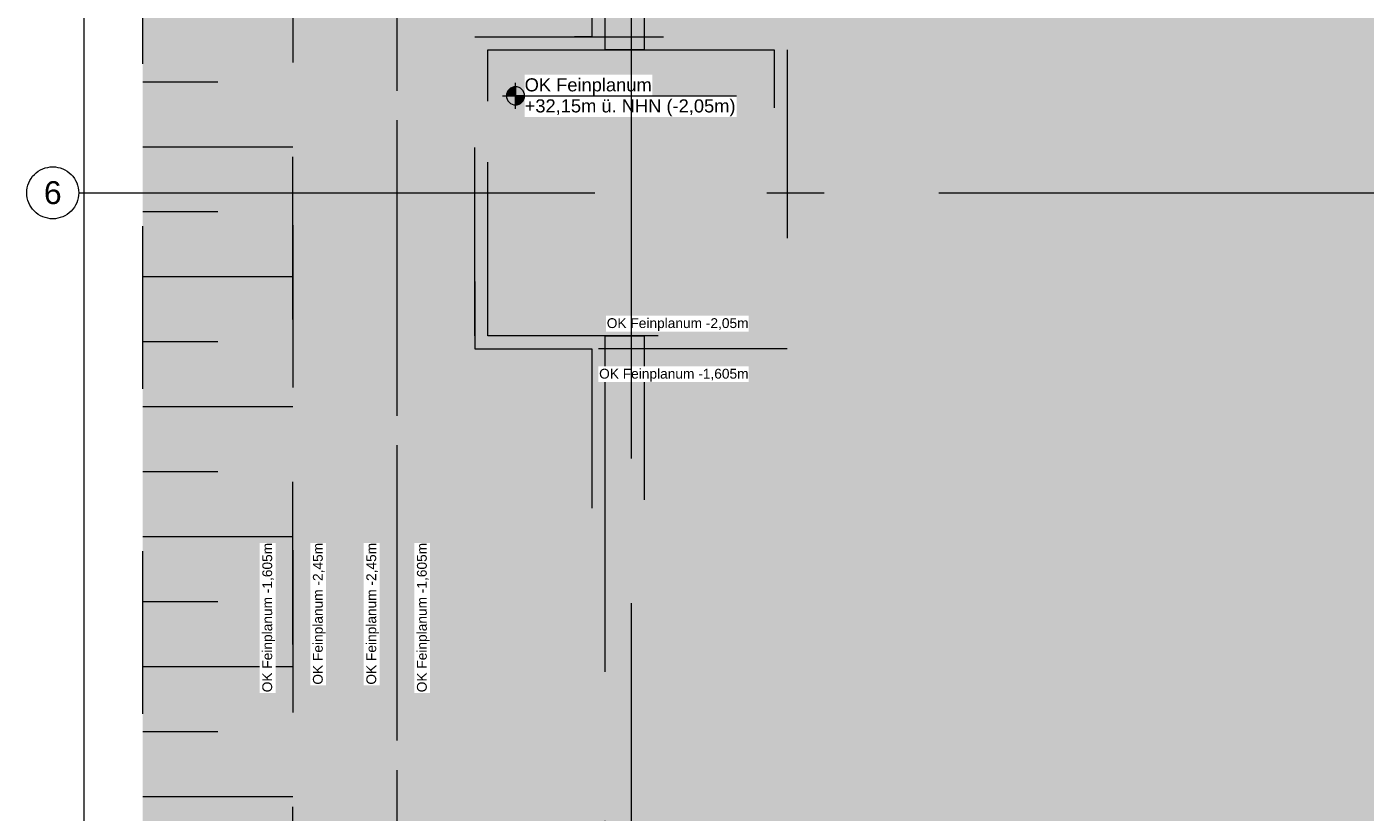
# Model space of a CAD drawing. Header units: metres. Extents: x -3716 to 31, y -1854 to 706.
# Tile 14 of 237: x -2559 to -2430, y -17 to 58. Entities that reach past the tile are written whole.
import ezdxf

# ---------------------------------------------------------------- set-up
doc = ezdxf.new("R2010")
doc.units = ezdxf.units.M
doc.header["$LTSCALE"] = 1.25
doc.header["$PDMODE"] = 1
doc.header["$PDSIZE"] = -2
for name, pattern in [('Linienart-34', [4.233, 2.116, -2.117]), ('Linienart-53', [5.291531, 3.175, -1.058062, 0.352704, -0.705764]), ('VW-01 Strichlinie kurz', [1.999894, 0.999947, -0.999947])]:
    doc.linetypes.add(name, pattern=pattern)
doc.layers.get('0').update_dxf_attribs({"lineweight": 25})
for name, color, linetype, lineweight in [('30 -32 Gründung-Baugrube', 7, 'VW-01 Strichlinie kurz', 9), ('70 -71 Achsen- 1 Gebäudeachsen', 7, 'Linienart-53', 18), ('70 -72 Beschriftung- 5 Höhenkoten', 7, 'Continuous', 15), ('70 -73 Bauteildarst.- 2 verdeckt 0.15', 7, 'Linienart-34', 15), ('Keine', 7, 'Continuous', 9)]:
    doc.layers.add(name, color=color, linetype=linetype, lineweight=lineweight)
doc.layers.add('70 -72 Beschriftung- 1 Beschriftung allgemein', color=7, linetype='Continuous', lineweight=9, true_color=0xff6633)
doc.layers.add('70 -76 Bemaßung- 2 Allgemein', color=7, linetype='Continuous', lineweight=5, true_color=0x6666cc)
doc.styles.add('Arial', font='arial.ttf')
doc.dimstyles.new('k+k_klein', dxfattribs={"dimtxt": 1.258608, "dimasz": 1.3255, "dimexe": 1.25, "dimexo": 3.75, "dimgap": 0.125, "dimtad": 1, "dimdec": 3, "dimtxsty": 'Arial', "dimblk": 'VW_SLASH', "dimblk1": 'VW_SLASH', "dimblk2": 'VW_SLASH', "dimcen": 0, "dimdle": 0.625, "dimadec": 3, "dimazin": 0, "dimtfac": 0.75, "dimtdec": 3, "dimtix": 1, "dimtmove": 0, "dimatfit": 0, "dimldrblk": 'VW_FILLEDARROW', "dimfxlon": 1, "dimfrac": 2, "dimtolj": 1, "dimarcsym": 0})

# ---------------------------------------------------------------- blocks, each defined once
blk = doc.blocks.new('Gruppe-8')
at = {"layer": '70 -73 Bauteildarst.- 2 verdeckt 0.15', "flags": 128}
blk.add_lwpolyline([(-49.071, -40.297), (-49.071, -34.497), (-26.021, -34.497), (-26.021, -34.397), (-49.171, -34.397), (-49.171, -40.197), (-50.671, -40.197), (-50.671, -39.647), (-57.071, -39.647), (-57.071, -40.547), (-59.271, -40.547), (-59.271, -39.647), (-65.321, -39.647), (-65.321, -40.547), (-67.521, -40.547), (-67.521, -39.647), (-73.896, -39.647), (-73.896, -40.222), (-75.446, -40.222), (-75.446, -38.672), (-74.871, -38.672), (-74.871, -35.197), (-75.671, -35.197), (-75.671, -34.397), (-98.821, -34.397), (-98.821, -40.047), (-100.021, -40.047), (-100.021, -39.647), (-105.271, -39.647), (-105.271, -41.197), (-108.771, -41.197), (-108.771, -39.647), (-112.871, -39.647), (-112.871, -41.197), (-116.371, -41.197), (-116.371, -39.647), (-120.471, -39.647), (-120.471, -41.197), (-123.971, -41.197), (-123.971, -39.647), (-128.071, -39.647), (-128.071, -41.197), (-131.571, -41.197), (-131.571, -39.647), (-135.671, -39.647), (-135.671, -41.197), (-139.171, -41.197), (-139.171, -39.647), (-143.271, -39.647), (-143.271, -41.197), (-146.771, -41.197), (-146.771, -39.647), (-150.871, -39.647), (-150.871, -41.197), (-154.371, -41.197), (-154.371, -39.647), (-159.621, -39.647), (-159.621, -40.047), (-160.821, -40.047), (-160.821, -39.647), (-167.046, -39.647), (-167.046, -40.222), (-168.596, -40.222), (-168.596, -39.647), (-174.646, -39.647), (-174.646, -40.222), (-176.196, -40.222), (-176.196, -38.672), (-175.621, -38.672), (-175.621, -32.297), (-176.521, -32.297), (-176.521, -30.097), (-175.621, -30.097), (-175.621, -24.198), (-175.721, -24.198), (-175.721, -29.997), (-176.621, -29.997), (-176.621, -32.397), (-175.721, -32.397), (-175.721, -38.572), (-176.296, -38.572), (-176.296, -40.322), (-174.546, -40.322), (-174.546, -39.747), (-168.696, -39.747), (-168.696, -40.322), (-166.946, -40.322), (-166.946, -39.747), (-160.921, -39.747), (-160.921, -40.147), (-159.521, -40.147), (-159.521, -39.747), (-154.471, -39.747), (-154.471, -41.297), (-150.771, -41.297), (-150.771, -39.747), (-146.871, -39.747), (-146.871, -41.297), (-143.171, -41.297), (-143.171, -39.747), (-139.271, -39.747), (-139.271, -41.297), (-135.571, -41.297), (-135.571, -39.747), (-131.671, -39.747), (-131.671, -41.297), (-127.971, -41.297), (-127.971, -39.747), (-124.071, -39.747), (-124.071, -41.297), (-120.371, -41.297), (-120.371, -39.747), (-116.471, -39.747), (-116.471, -41.297), (-112.771, -41.297), (-112.771, -39.747), (-108.871, -39.747), (-108.871, -41.297), (-105.171, -41.297), (-105.171, -39.747), (-100.121, -39.747), (-100.121, -40.147), (-98.721, -40.147), (-98.721, -34.497), (-75.771, -34.497), (-75.771, -35.297), (-74.971, -35.297), (-74.971, -38.572), (-75.546, -38.572), (-75.546, -40.322), (-73.796, -40.322), (-73.796, -39.747), (-67.621, -39.747), (-67.621, -40.647), (-65.221, -40.647), (-65.221, -39.747), (-59.371, -39.747), (-59.371, -40.647), (-56.971, -40.647), (-56.971, -39.747), (-50.771, -39.747), (-50.771, -40.297)], close=True, dxfattribs=at)
blk = doc.blocks.new('Gruppe-9')
at = {"layer": '70 -73 Bauteildarst.- 2 verdeckt 0.15', "flags": 128}
blk.add_lwpolyline([(-176.521, -30.097), (-174.321, -30.097), (-174.321, -32.297), (-176.521, -32.297)], close=True, dxfattribs=at)
blk = doc.blocks.new('Gruppe-10')
at = {"layer": '70 -73 Bauteildarst.- 2 verdeckt 0.15', "flags": 128}
for points in [[(-175.621, -30.097), (-175.621, -24.198), (-175.321, -24.198), (-175.321, -30.097)], [(-175.621, -38.672), (-175.621, -32.297), (-175.321, -32.297), (-175.321, -38.672)]]:
    blk.add_lwpolyline(points, close=True, dxfattribs=at)
blk = doc.blocks.new('Gruppe-11')
at = {"layer": '30 -32 Gründung-Baugrube', "color": 7}
blk.add_blockref('Gruppe-8', (0, 0), dxfattribs=at)
at = {"layer": '70 -73 Bauteildarst.- 2 verdeckt 0.15', "color": 7}
for name in ['Gruppe-9', 'Gruppe-10']:
    blk.add_blockref(name, (0, 0), dxfattribs=at)
blk = doc.blocks.new('Gruppe-29')
at = {"layer": '30 -32 Gründung-Baugrube', "color": 7, "transparency": 33554687}
for p, q in [((-179.176, -30.342), (-178.598, -30.342)), ((-179.176, -30.842), (-178.021, -30.842)), ((-179.176, -31.342), (-178.598, -31.342)), ((-179.176, -31.842), (-178.021, -31.842)), ((-179.176, -32.342), (-178.598, -32.342)), ((-179.176, -32.842), (-178.021, -32.842)), ((-179.176, -33.342), (-178.598, -33.342)), ((-179.176, -33.842), (-178.021, -33.842)), ((-179.176, -34.342), (-178.598, -34.342)), ((-179.176, -34.842), (-178.021, -34.842)), ((-179.176, -35.342), (-178.598, -35.342)), ((-179.176, -35.842), (-178.021, -35.842))]:
    blk.add_line(p, q, dxfattribs=at)
blk = doc.blocks.new('Gruppe-153')
at = {"layer": '30 -32 Gründung-Baugrube', "color": 7, "transparency": 33554687}
blk.add_blockref('Gruppe-29', (0, 0), dxfattribs=at)
blk = doc.blocks.new('Gruppe-244')
at = {"layer": '70 -72 Beschriftung- 5 Höhenkoten', "linetype": 'Continuous', "lineweight": 0}
h = blk.add_hatch(color=7, dxfattribs=at)
edge = h.paths.add_edge_path()
edge.add_arc((-176.309, -30.451), 0.07, 90, 180)
edge.add_line((-176.379, -30.451), (-176.309, -30.451))
edge.add_line((-176.309, -30.451), (-176.309, -30.381))
at = {"layer": '70 -72 Beschriftung- 5 Höhenkoten'}
blk.add_line((-176.309, -30.551), (-176.309, -30.351), dxfattribs=at)
at = {"layer": '70 -72 Beschriftung- 5 Höhenkoten', "flags": 128}
for points in [[(-176.309, -30.381, 0.414214), (-176.379, -30.451), (-176.309, -30.451)], [(-176.379, -30.451, 0.414214), (-176.309, -30.521), (-176.309, -30.451)]]:
    blk.add_lwpolyline(points, format="xyb", close=True, dxfattribs=at)
at = {"color": 255, "linetype": 'Continuous'}
blk.add_wipeout([(-176.239, -30.451), (-175.256, -30.451), (-175.256, -30.289), (-176.239, -30.289)], dxfattribs=at).dxf.layer = '70 -72 Beschriftung- 5 Höhenkoten'
at = {"layer": '70 -72 Beschriftung- 5 Höhenkoten', "insert": (-176.239, -30.316), "char_height": 0.10069, "attachment_point": 1, "line_spacing_factor": 0.96878, "style": 'Arial'}
blk.add_mtext('OK Feinplanum', dxfattribs=at)
at = {"color": 255, "linetype": 'Continuous'}
blk.add_wipeout([(-176.239, -30.614), (-174.609, -30.614), (-174.609, -30.451), (-176.239, -30.451)], dxfattribs=at).dxf.layer = '70 -72 Beschriftung- 5 Höhenkoten'
at = {"layer": '70 -72 Beschriftung- 5 Höhenkoten', "linetype": 'Continuous', "lineweight": 0}
h = blk.add_hatch(color=7, dxfattribs=at)
edge = h.paths.add_edge_path()
edge.add_arc((-176.309, -30.451), 0.07, 270, 360)
edge.add_line((-176.239, -30.451), (-176.309, -30.451))
edge.add_line((-176.309, -30.451), (-176.309, -30.521))
at = {"layer": '70 -72 Beschriftung- 5 Höhenkoten'}
blk.add_line((-176.409, -30.451), (-174.609, -30.451), dxfattribs=at)
at = {"layer": '70 -72 Beschriftung- 5 Höhenkoten', "flags": 128}
for points in [[(-176.239, -30.451, 0.414214), (-176.309, -30.381), (-176.309, -30.451)], [(-176.309, -30.521, 0.414214), (-176.239, -30.451), (-176.309, -30.451)]]:
    blk.add_lwpolyline(points, format="xyb", close=True, dxfattribs=at)
at = {"layer": '70 -72 Beschriftung- 5 Höhenkoten', "insert": (-176.239, -30.478), "char_height": 0.10069, "attachment_point": 1, "line_spacing_factor": 0.96878, "style": 'Arial'}
blk.add_mtext('+32,15m ü. NHN (-2,05m)', dxfattribs=at)
blk = doc.blocks.new('Gruppe-263')
at = {"layer": '70 -72 Beschriftung- 5 Höhenkoten', "color": 7}
blk.add_blockref('Gruppe-244', (0, 0), dxfattribs=at)
blk = doc.blocks.new('Gruppe-303')
at = {"color": 255}
blk.add_wipeout([(-175.672, -32.652), (-174.517, -32.652), (-174.517, -32.531), (-175.672, -32.531)], dxfattribs=at).dxf.layer = '70 -76 Bemaßung- 2 Allgemein'
at = {"layer": '70 -76 Bemaßung- 2 Allgemein', "color": 7, "linetype": 'Continuous'}
blk.add_solid([(-174.517, -32.531), (-174.583, -32.397), (-174.65, -32.53)], dxfattribs=at)
at = {"layer": '70 -76 Bemaßung- 2 Allgemein', "insert": (-174.517, -32.649), "char_height": 0.07552, "attachment_point": 9, "line_spacing_factor": 0.973705, "style": 'Arial'}
blk.add_mtext('OK Feinplanum -1,605m', dxfattribs=at)
blk = doc.blocks.new('Gruppe-304')
at = {"color": 255}
blk.add_wipeout([(-175.613, -32.264), (-174.517, -32.264), (-174.517, -32.142), (-175.613, -32.142)], dxfattribs=at).dxf.layer = '70 -76 Bemaßung- 2 Allgemein'
at = {"layer": '70 -76 Bemaßung- 2 Allgemein', "color": 7, "linetype": 'Continuous'}
blk.add_solid([(-174.517, -32.264), (-174.583, -32.397), (-174.65, -32.264)], dxfattribs=at)
at = {"layer": '70 -76 Bemaßung- 2 Allgemein', "insert": (-174.517, -32.26), "char_height": 0.07552, "attachment_point": 9, "line_spacing_factor": 0.973705, "style": 'Arial'}
blk.add_mtext('OK Feinplanum -2,05m', dxfattribs=at)
blk = doc.blocks.new('Gruppe-472')
at = {"color": 255}
blk.add_wipeout([(-177.355, -34.987), (-177.355, -33.89), (-177.476, -33.89), (-177.476, -34.987)], dxfattribs=at).dxf.layer = '70 -76 Bemaßung- 2 Allgemein'
at = {"layer": '70 -76 Bemaßung- 2 Allgemein', "color": 7, "linetype": 'Continuous'}
blk.add_solid([(-177.355, -33.89), (-177.221, -33.957), (-177.354, -34.024)], dxfattribs=at)
at = {"layer": '70 -76 Bemaßung- 2 Allgemein', "insert": (-177.358, -33.89), "char_height": 0.07552, "attachment_point": 9, "rotation": 90, "line_spacing_factor": 0.973705, "style": 'Arial'}
blk.add_mtext('OK Feinplanum -2,45m', dxfattribs=at)
blk = doc.blocks.new('Gruppe-473')
at = {"color": 255}
blk.add_wipeout([(-177.766, -34.987), (-177.766, -33.89), (-177.887, -33.89), (-177.887, -34.987)], dxfattribs=at).dxf.layer = '70 -76 Bemaßung- 2 Allgemein'
at = {"layer": '70 -76 Bemaßung- 2 Allgemein', "color": 7, "linetype": 'Continuous'}
blk.add_solid([(-177.887, -33.89), (-178.021, -33.957), (-177.888, -34.024)], dxfattribs=at)
at = {"layer": '70 -76 Bemaßung- 2 Allgemein', "insert": (-177.769, -33.89), "char_height": 0.07552, "attachment_point": 9, "rotation": 90, "line_spacing_factor": 0.973705, "style": 'Arial'}
blk.add_mtext('OK Feinplanum -2,45m', dxfattribs=at)
blk = doc.blocks.new('Gruppe-474')
at = {"color": 255}
blk.add_wipeout([(-176.966, -35.045), (-176.966, -33.89), (-177.087, -33.89), (-177.087, -35.045)], dxfattribs=at).dxf.layer = '70 -76 Bemaßung- 2 Allgemein'
at = {"layer": '70 -76 Bemaßung- 2 Allgemein', "color": 7, "linetype": 'Continuous'}
blk.add_solid([(-177.087, -33.89), (-177.221, -33.957), (-177.088, -34.024)], dxfattribs=at)
at = {"layer": '70 -76 Bemaßung- 2 Allgemein', "insert": (-176.969, -33.89), "char_height": 0.07552, "attachment_point": 9, "rotation": 90, "line_spacing_factor": 0.973705, "style": 'Arial'}
blk.add_mtext('OK Feinplanum -1,605m', dxfattribs=at)
blk = doc.blocks.new('Gruppe-475')
at = {"color": 255}
blk.add_wipeout([(-178.155, -35.045), (-178.155, -33.89), (-178.276, -33.89), (-178.276, -35.045)], dxfattribs=at).dxf.layer = '70 -76 Bemaßung- 2 Allgemein'
at = {"layer": '70 -76 Bemaßung- 2 Allgemein', "color": 7, "linetype": 'Continuous'}
blk.add_solid([(-178.155, -33.89), (-178.021, -33.957), (-178.154, -34.024)], dxfattribs=at)
at = {"layer": '70 -76 Bemaßung- 2 Allgemein', "insert": (-178.158, -33.89), "char_height": 0.07552, "attachment_point": 9, "rotation": 90, "line_spacing_factor": 0.973705, "style": 'Arial'}
blk.add_mtext('OK Feinplanum -1,605m', dxfattribs=at)
blk = doc.blocks.new('VW_SLASH')
at = {"color": 0, "linetype": 'ByBlock', "lineweight": -2, "transparency": 16777216}
blk.add_line((0.4715, 0), (-1, 0), dxfattribs=at)
at = {"color": 0, "lineweight": 5, "transparency": 16777216, "flags": 128}
blk.add_lwpolyline([(0.5004, 0.5004), (-0.5004, -0.5004)], dxfattribs=at)
blk = doc.blocks.new('*D526')
at = {"layer": '70 -76 Bemaßung- 2 Allgemein', "color": 0, "lineweight": -2}
for p, q in [((-182.876, -0.447), (-180.876, -0.447)), ((-179.626, -40.072), (-179.626, -1.773)), ((-180.971, -41.397), (-180.876, -41.397))]:
    blk.add_line(p, q, dxfattribs=at)
at = {"layer": 'Defpoints', "color": 0}
for p in [(-179.626, -0.447), (-179.126, -0.447), (-177.221, -41.397)]:
    blk.add_point(p, dxfattribs=at)
at = {"layer": '70 -76 Bemaßung- 2 Allgemein', "color": 0, "lineweight": -2, "xscale": 1.32550048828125, "yscale": 1.32550048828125, "zscale": 1.32550048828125}
for p, rotation in [((-179.626, -0.447), 90), ((-179.626, -41.397), 270)]:
    blk.add_blockref('VW_SLASH', p, dxfattribs=dict(at, rotation=rotation))
at = {"layer": '70 -76 Bemaßung- 2 Allgemein', "color": 0, "insert": (-179.691, -20.922), "char_height": 0.1007, "attachment_point": 5, "rotation": 90, "style": 'Arial'}
blk.add_mtext('\\A1;40,95', dxfattribs=at)
blk = doc.blocks.new('VW_FILLEDARROW')
at = {"linetype": 'Continuous', "lineweight": 0, "transparency": 16777216}
blk.add_hatch(color=0, dxfattribs=at).paths.add_polyline_path([(-2.8289, 0.758), (0, 0), (-2.8289, -0.758)])
at = {"color": 0, "lineweight": 5, "transparency": 16777216, "flags": 128}
blk.add_lwpolyline([(-2.8289, 0.758), (0, 0), (-2.8289, -0.758)], close=True, dxfattribs=at)
blk = doc.blocks.new('*D736')
at = {"layer": '70 -76 Bemaßung- 2 Allgemein', "color": 0, "lineweight": -2}
for p, q in [((-175.421, -34.353), (-175.421, -36.802)), ((-174.96, -37.647), (-174.96, -36.802)), ((-176.747, -38.052), (-178.072, -38.052)), ((-174.96, -38.052), (-175.421, -38.052)), ((-173.634, -38.052), (-172.309, -38.052))]:
    blk.add_line(p, q, dxfattribs=at)
at = {"layer": 'Defpoints', "color": 0}
for p in [(-175.421, -38.052), (-175.421, -38.103), (-174.96, -41.397)]:
    blk.add_point(p, dxfattribs=at)
at = {"layer": '70 -76 Bemaßung- 2 Allgemein', "color": 0, "lineweight": -2, "xscale": 1.32550048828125, "yscale": 1.32550048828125, "zscale": 1.32550048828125}
blk.add_blockref('VW_SLASH', (-175.421, -38.052), dxfattribs=at)
at = {"layer": '70 -76 Bemaßung- 2 Allgemein', "color": 0, "lineweight": -2, "xscale": 1.32550048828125, "yscale": 1.32550048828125, "zscale": 1.32550048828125, "rotation": 180}
blk.add_blockref('VW_SLASH', (-174.96, -38.052), dxfattribs=at)
at = {"layer": '70 -76 Bemaßung- 2 Allgemein', "color": 0, "insert": (-175.19, -37.978), "char_height": 0.10069, "attachment_point": 5, "style": 'Arial'}
blk.add_mtext('\\A1;46\\S13^ ;', dxfattribs=at)
blk = doc.blocks.new('_Achsen (3D)')
at = {"layer": '70 -71 Achsen- 1 Gebäudeachsen', "transparency": 33554687}
for p, q in [((-175.421, 3.8), (-175.421, -46.172)), ((-179.668, -31.197), (3.826, -31.197))]:
    blk.add_line(p, q, dxfattribs=at)
at = {"color": 255, "transparency": 33554687}
blk.add_wipeout([(-179.668, -31.197), (-179.669, -31.217), (-179.672, -31.236), (-179.677, -31.255), (-179.683, -31.274), (-179.692, -31.291), (-179.702, -31.308), (-179.713, -31.324), (-179.727, -31.338), (-179.741, -31.352), (-179.757, -31.363), (-179.774, -31.373), (-179.791, -31.382), (-179.81, -31.388), (-179.829, -31.393), (-179.848, -31.396), (-179.868, -31.397), (-179.888, -31.396), (-179.907, -31.393), (-179.926, -31.388), (-179.945, -31.382), (-179.962, -31.373), (-179.979, -31.363), (-179.995, -31.352), (-180.009, -31.338), (-180.023, -31.324), (-180.034, -31.308), (-180.044, -31.291), (-180.053, -31.274), (-180.059, -31.255), (-180.064, -31.236), (-180.067, -31.217), (-180.068, -31.197), (-180.067, -31.177), (-180.064, -31.158), (-180.059, -31.139), (-180.053, -31.121), (-180.044, -31.103), (-180.034, -31.086), (-180.023, -31.07), (-180.009, -31.056), (-179.995, -31.042), (-179.979, -31.031), (-179.962, -31.021), (-179.945, -31.012), (-179.926, -31.006), (-179.907, -31.001), (-179.888, -30.998), (-179.868, -30.997), (-179.848, -30.998), (-179.829, -31.001), (-179.81, -31.006), (-179.791, -31.012), (-179.774, -31.021), (-179.757, -31.031), (-179.741, -31.042), (-179.727, -31.056), (-179.713, -31.07), (-179.702, -31.086), (-179.692, -31.103), (-179.683, -31.121), (-179.677, -31.139), (-179.672, -31.158), (-179.669, -31.177)], dxfattribs=at).dxf.layer = 'Keine'
at = {"layer": 'Keine', "transparency": 33554687, "flags": 128}
blk.add_lwpolyline([(-179.668, -31.197), (-179.669, -31.217), (-179.672, -31.236), (-179.677, -31.255), (-179.683, -31.274), (-179.692, -31.291), (-179.702, -31.308), (-179.713, -31.324), (-179.727, -31.338), (-179.741, -31.352), (-179.757, -31.363), (-179.774, -31.373), (-179.791, -31.382), (-179.81, -31.388), (-179.829, -31.393), (-179.848, -31.396), (-179.868, -31.397), (-179.888, -31.396), (-179.907, -31.393), (-179.926, -31.388), (-179.945, -31.382), (-179.962, -31.373), (-179.979, -31.363), (-179.995, -31.352), (-180.009, -31.338), (-180.023, -31.324), (-180.034, -31.308), (-180.044, -31.291), (-180.053, -31.274), (-180.059, -31.255), (-180.064, -31.236), (-180.067, -31.217), (-180.068, -31.197), (-180.067, -31.177), (-180.064, -31.158), (-180.059, -31.139), (-180.053, -31.121), (-180.044, -31.103), (-180.034, -31.086), (-180.023, -31.07), (-180.009, -31.056), (-179.995, -31.042), (-179.979, -31.031), (-179.962, -31.021), (-179.945, -31.012), (-179.926, -31.006), (-179.907, -31.001), (-179.888, -30.998), (-179.868, -30.997), (-179.848, -30.998), (-179.829, -31.001), (-179.81, -31.006), (-179.791, -31.012), (-179.774, -31.021), (-179.757, -31.031), (-179.741, -31.042), (-179.727, -31.056), (-179.713, -31.07), (-179.702, -31.086), (-179.692, -31.103), (-179.683, -31.121), (-179.677, -31.139), (-179.672, -31.158), (-179.669, -31.177)], close=True, dxfattribs=at)
at = {"layer": 'Keine', "transparency": 33554687, "insert": (-179.868, -31.197), "char_height": 0.176, "attachment_point": 5, "line_spacing_factor": 0.970891, "style": 'Arial'}
blk.add_mtext('6', dxfattribs=at)
blk = doc.blocks.new('Gruppe-493')
at = {"layer": '70 -76 Bemaßung- 2 Allgemein'}
dim = blk.add_linear_dim(base=(-179.626, -0.44704), p1=(-177.221, -41.39704), p2=(-179.126, -0.44704), angle=270, text='40,95', dimstyle='k+k_klein', override={"dimtxt": 0.100689, "dimgap": 0.005, "dimdec": 4, "dimpost": '<>', "dimtxsty": 'Arial', "dimtmove": 2}, dxfattribs=at)
dim.commit()
dim.dimension.update_dxf_attribs({"geometry": '*D526', "text_midpoint": (-179.69146, -20.92204)})
blk = doc.blocks.new('Gruppe-508')
at = {"layer": '70 -76 Bemaßung- 2 Allgemein'}
dim = blk.add_linear_dim(base=(-175.421, -38.05182), p1=(-174.9597, -41.39695), p2=(-175.421, -38.10268), text='46\\S13^ ;', dimstyle='k+k_klein', override={"dimtxt": 0.100689, "dimgap": 0.005, "dimdec": 4, "dimpost": '<>', "dimtxsty": 'Arial', "dimtmove": 2}, dxfattribs=at)
dim.commit()
dim.dimension.update_dxf_attribs({"geometry": '*D736', "text_midpoint": (-175.19035, -37.97778)})
blk = doc.blocks.new('_Feinplanum 2D (2D)')
at = {"layer": '30 -32 Gründung-Baugrube', "linetype": 'Continuous', "lineweight": 0, "true_color": 0xfffdee}
h = blk.add_hatch(color=7, dxfattribs=at)
h.paths.add_polyline_path([(3.234, 2.208), (3.234, -3.255), (2.984, -4.188), (2.984, -7.283), (4.962, -7.283), (4.962, -10.133), (2.654, -10.133), (2.654, -15.181), (4.962, -15.181), (4.962, -18.031), (2.984, -18.031), (2.984, -43.352), (-34.742, -43.352), (-34.742, -45.105), (-41.182, -45.105), (-41.182, -44.674), (-49.965, -44.674), (-49.965, -43.352), (-84.242, -43.352), (-84.242, -45.104), (-90.682, -45.104), (-90.682, -44.674), (-99.465, -44.674), (-99.465, -43.352), (-160.892, -43.352), (-160.892, -45.104), (-167.332, -45.104), (-167.332, -44.674), (-176.115, -44.674), (-176.115, -43.352), (-179.176, -43.352), (-179.176, 2.208), (-156.666, 2.208), (-156.666, 2.555), (-146.526, 2.555), (-146.526, 2.208), (-52.841, 2.208), (-52.841, 2.398), (-26.376, 2.398), (-26.376, 2.208)])
h.paths.add_polyline_path([(-178.021, 1.053), (-178.021, -42.197), (-174.115, -42.197), (-174.115, -42.674), (-171.875, -42.674), (-171.875, -42.228), (-169.941, -42.228), (-169.941, -42.674), (-167.701, -42.674), (-167.701, -42.197), (-165.332, -42.197), (-165.332, -43.104), (-162.892, -43.104), (-162.892, -42.197), (-97.465, -42.197), (-97.465, -42.674), (-95.225, -42.674), (-95.225, -42.197), (-93.291, -42.197), (-93.291, -42.674), (-91.051, -42.674), (-91.051, -42.197), (-88.682, -42.197), (-88.682, -43.104), (-86.242, -43.104), (-86.242, -42.197), (-53.001, -42.197), (-53.001, -41.897), (-52.999, -41.897), (-52.999, -42.197), (-47.965, -42.197), (-47.965, -42.674), (-45.725, -42.674), (-45.725, -42.197), (-43.791, -42.197), (-43.791, -42.674), (-41.551, -42.674), (-41.551, -42.197), (-39.182, -42.197), (-39.182, -43.104), (-36.742, -43.104), (-36.742, -42.197), (-16.711, -42.197), (-16.711, -42.196), (-13.63, -42.197), (1.829, -42.197), (1.829, -4.036), (2.079, -3.103), (2.079, 1.053), (-16.711, 1.053), (-27.531, 1.053), (-27.531, 1.243), (-51.686, 1.243), (-51.686, 1.053), (-53.001, 1.053), (-88.896, 1.053), (-106.641, 1.053), (-147.681, 1.053), (-147.681, 1.4), (-155.511, 1.4), (-155.511, 1.053)])
at = {"layer": '30 -32 Gründung-Baugrube', "linetype": 'Continuous', "lineweight": 0}
h = blk.add_hatch(color=254, dxfattribs=at)
h.paths.add_polyline_path([(-52.999, -42.197), (-53.001, -42.197), (-86.242, -42.197), (-86.242, -43.104), (-88.682, -43.104), (-88.682, -42.197), (-88.896, -42.197), (-88.896, -42.197), (-91.051, -42.197), (-91.051, -42.674), (-93.291, -42.674), (-93.291, -42.197), (-95.225, -42.197), (-95.225, -42.674), (-97.465, -42.674), (-97.465, -42.197), (-162.892, -42.197), (-162.892, -43.104), (-165.332, -43.104), (-165.332, -42.197), (-167.701, -42.197), (-167.701, -42.674), (-169.941, -42.674), (-169.941, -42.197), (-171.875, -42.197), (-171.875, -42.674), (-174.115, -42.674), (-174.115, -42.197), (-178.021, -42.197), (-178.021, 1.053), (-106.641, 1.053), (-88.896, 1.053), (-53.001, 1.053), (-16.711, 1.053), (2.079, 1.053), (2.079, -3.103), (1.829, -4.036), (1.829, -42.197), (-13.63, -42.197), (-16.711, -42.196), (-16.711, -42.197), (-36.742, -42.197), (-36.742, -43.104), (-39.182, -43.104), (-39.182, -42.197), (-41.551, -42.197), (-41.551, -42.674), (-43.791, -42.674), (-43.791, -42.197), (-45.725, -42.197), (-45.725, -42.674), (-47.965, -42.674), (-47.965, -42.197)])
h.paths.add_polyline_path([(-106.641, 0.253), (-177.221, 0.253), (-177.221, -41.397), (-174.115, -41.397), (-174.115, -40.677), (-171.875, -40.677), (-171.875, -41.397), (-169.941, -41.397), (-169.941, -40.677), (-167.701, -40.677), (-167.701, -41.397), (-165.332, -41.397), (-165.332, -40.004), (-162.892, -40.004), (-162.892, -41.397), (-97.465, -41.397), (-97.465, -40.677), (-95.225, -40.677), (-95.225, -41.397), (-93.291, -41.397), (-93.291, -40.677), (-91.051, -40.677), (-91.051, -41.397), (-88.896, -41.397), (-88.896, -41.397), (-88.682, -41.397), (-88.682, -40.004), (-86.242, -40.004), (-86.242, -41.397), (-71.546, -41.397), (-71.546, 0.253), (-88.896, 0.253)])
h.paths.add_polyline_path([(-70.746, -41.397), (-53.001, -41.397), (-52.999, -41.397), (-47.965, -41.397), (-47.965, -40.677), (-45.725, -40.677), (-45.725, -41.397), (-43.791, -41.397), (-43.791, -40.677), (-41.551, -40.677), (-41.551, -41.397), (-39.182, -41.397), (-39.182, -40.004), (-36.742, -40.004), (-36.742, -41.397), (-16.711, -41.397), (-16.711, -41.398), (1.029, -41.397), (1.029, -3.93), (1.279, -2.997), (1.279, 0.253), (-16.711, 0.253), (-53.001, 0.253), (-70.746, 0.253)])
at = {"layer": '30 -32 Gründung-Baugrube', "linetype": 'Continuous', "lineweight": 0, "true_color": 0xfffbdf}
h = blk.add_hatch(color=7, dxfattribs=at)
h.paths.add_polyline_path([(-148.281, 0.253), (-148.281, -3.58), (-154.911, -3.58), (-154.911, 0.253), (-173.821, 0.253), (-173.821, -3.15), (-177.221, -3.15), (-177.221, -41.397), (-174.115, -41.397), (-174.115, -41.397), (-174.96, -41.397), (-174.96, -40.322), (-176.296, -40.322), (-176.296, -38.572), (-174.546, -38.572), (-174.546, -39.832), (-171.03, -39.832), (-171.03, -41.397), (-171.875, -41.397), (-171.875, -41.397), (-169.941, -41.397), (-169.941, -41.397), (-170.786, -41.397), (-170.786, -39.832), (-168.696, -39.832), (-168.696, -38.572), (-166.946, -38.572), (-166.946, -39.832), (-166.856, -39.832), (-166.856, -41.397), (-167.701, -41.397), (-167.701, -41.397), (-165.332, -41.397), (-165.332, -41.397), (-166.177, -41.397), (-166.177, -39.159), (-162.047, -39.159), (-162.047, -41.397), (-162.892, -41.397), (-162.892, -41.397), (-97.465, -41.397), (-97.465, -41.397), (-98.31, -41.397), (-98.31, -39.832), (-94.38, -39.832), (-94.38, -41.397), (-95.225, -41.397), (-95.225, -41.397), (-93.291, -41.397), (-93.291, -41.397), (-94.136, -41.397), (-94.136, -39.832), (-92.046, -39.832), (-92.046, -38.672), (-90.296, -38.672), (-90.296, -39.832), (-90.206, -39.832), (-90.206, -41.397), (-91.051, -41.397), (-91.051, -41.397), (-88.896, -41.397), (-88.896, -41.397), (-89.527, -41.397), (-89.527, -39.159), (-85.397, -39.159), (-85.397, -41.397), (-71.546, -41.397), (-71.546, 0.253), (-87.181, 0.253), (-87.181, -3.337), (-90.261, -3.337), (-90.261, -2.99), (-100.121, -2.99), (-100.121, 0.253), (-106.641, 0.253)])
h.paths.add_polyline_path([(-166.061, -4.532), (-159.621, -4.532), (-159.621, -10.737), (-166.061, -10.737)])
h.paths.add_polyline_path([(-166.946, -9.572), (-168.696, -9.572), (-168.696, -7.822), (-166.946, -7.822)])
h.paths.add_polyline_path([(-159.521, -3.197), (-160.921, -3.197), (-160.921, 0.15), (-159.521, 0.15)])
h.paths.add_polyline_path([(-135.721, -2.99), (-139.121, -2.99), (-139.121, 0.15), (-135.721, 0.15)])
h.paths.add_polyline_path([(-120.521, -2.99), (-123.921, -2.99), (-123.921, 0.15), (-120.521, 0.15)])
h.paths.add_polyline_path([(-105.321, -3.15), (-108.721, -3.15), (-108.721, 0.15), (-105.321, 0.15)])
h.paths.add_polyline_path([(-73.821, -2.99), (-75.521, -2.99), (-75.521, 0.15), (-73.821, 0.15)])
h.paths.add_polyline_path([(-73.471, -29.397), (-75.871, -29.397), (-75.871, -26.997), (-73.471, -26.997)])
h.paths.add_polyline_path([(-73.796, -40.322), (-75.546, -40.322), (-75.546, -38.572), (-73.796, -38.572)])
h.paths.add_polyline_path([(-112.771, -41.297), (-116.471, -41.297), (-116.471, -37.597), (-112.771, -37.597)])
h.paths.add_polyline_path([(-127.971, -41.297), (-131.671, -41.297), (-131.671, -37.597), (-127.971, -37.597)])
h.paths.add_polyline_path([(-143.171, -41.297), (-146.871, -41.297), (-146.871, -37.597), (-143.171, -37.597)])
h.paths.add_polyline_path([(-174.221, -32.397), (-176.621, -32.397), (-176.621, -29.997), (-174.221, -29.997)])
h.paths.add_polyline_path([(-159.021, -13.047), (-100.621, -13.047), (-100.621, -37.097), (-159.021, -37.097)])
h.paths.add_polyline_path([(-103.531, -3.127), (-97.386, -3.127), (-97.386, -9.232), (-103.531, -9.232)])
h.paths.add_polyline_path([(-176.771, -18.597), (-174.071, -18.597), (-174.071, -24.297), (-176.771, -24.297)])
h.paths.add_polyline_path([(-154.471, -37.597), (-150.771, -37.597), (-150.771, -41.297), (-154.471, -41.297)])
h.paths.add_polyline_path([(-139.271, -37.597), (-135.571, -37.597), (-135.571, -41.297), (-139.271, -41.297)])
h.paths.add_polyline_path([(-124.071, -37.597), (-120.371, -37.597), (-120.371, -41.297), (-124.071, -41.297)])
h.paths.add_polyline_path([(-108.871, -37.597), (-105.171, -37.597), (-105.171, -41.297), (-108.871, -41.297)])
h.paths.add_polyline_path([(-83.796, -38.672), (-82.046, -38.672), (-82.046, -40.422), (-83.796, -40.422)])
h.paths.add_polyline_path([(-75.871, -21.747), (-73.471, -21.747), (-73.471, -24.147), (-75.871, -24.147)])
h.paths.add_polyline_path([(-79.646, 0.15), (-77.946, 0.15), (-77.946, -2.892), (-79.646, -2.892)])
h.paths.add_polyline_path([(-84.796, 0.15), (-80.656, 0.15), (-80.656, -3.39), (-84.796, -3.39)])
h.paths.add_polyline_path([(-116.321, 0.15), (-112.921, 0.15), (-112.921, -2.99), (-116.321, -2.99)])
h.paths.add_polyline_path([(-131.521, 0.15), (-128.121, 0.15), (-128.121, -2.99), (-131.521, -2.99)])
h.paths.add_polyline_path([(-146.721, 0.15), (-143.321, 0.15), (-143.321, -2.99), (-146.721, -2.99)])
h.paths.add_polyline_path([(-168.921, 0.15), (-166.721, 0.15), (-166.721, -3.14), (-168.921, -3.14)])
h.paths.add_polyline_path([(-176.621, -7.497), (-174.221, -7.497), (-174.221, -9.897), (-176.621, -9.897)])
at = {"layer": '30 -32 Gründung-Baugrube', "linetype": 'Continuous', "lineweight": 0, "true_color": 0xebebd1}
blk.add_hatch(color=254, dxfattribs=at).paths.add_polyline_path([(-176.621, -29.997), (-174.221, -29.997), (-174.221, -32.397), (-176.621, -32.397)])
at = {"layer": '30 -32 Gründung-Baugrube', "flags": 128}
for points in [[(3.234, 2.208), (3.234, -3.255), (2.984, -4.188), (2.984, -7.283), (4.962, -7.283), (4.962, -10.133), (2.654, -10.133), (2.654, -15.181), (4.962, -15.181), (4.962, -18.031), (2.984, -18.031), (2.984, -43.352), (-34.742, -43.352), (-34.742, -45.105), (-41.182, -45.105), (-41.182, -44.674), (-49.965, -44.674), (-49.965, -43.352), (-84.242, -43.352), (-84.242, -45.104), (-90.682, -45.104), (-90.682, -44.674), (-99.465, -44.674), (-99.465, -43.352), (-160.892, -43.352), (-160.892, -45.104), (-167.332, -45.104), (-167.332, -44.674), (-176.115, -44.674), (-176.115, -43.352), (-179.176, -43.352), (-179.176, 2.208), (-156.666, 2.208), (-156.666, 2.555), (-146.526, 2.555), (-146.526, 2.208), (-52.841, 2.208), (-52.841, 2.398), (-26.376, 2.398), (-26.376, 2.208)], [(-178.021, 1.053), (-178.021, -42.197), (-174.115, -42.197), (-174.115, -42.674), (-171.875, -42.674), (-171.875, -42.228), (-169.941, -42.228), (-169.941, -42.674), (-167.701, -42.674), (-167.701, -42.197), (-165.332, -42.197), (-165.332, -43.104), (-162.892, -43.104), (-162.892, -42.197), (-97.465, -42.197), (-97.465, -42.674), (-95.225, -42.674), (-95.225, -42.197), (-93.291, -42.197), (-93.291, -42.674), (-91.051, -42.674), (-91.051, -42.197), (-88.682, -42.197), (-88.682, -43.104), (-86.242, -43.104), (-86.242, -42.197), (-53.001, -42.197), (-53.001, -41.897), (-52.999, -41.897), (-52.999, -42.197), (-47.965, -42.197), (-47.965, -42.674), (-45.725, -42.674), (-45.725, -42.197), (-43.791, -42.197), (-43.791, -42.674), (-41.551, -42.674), (-41.551, -42.197), (-39.182, -42.197), (-39.182, -43.104), (-36.742, -43.104), (-36.742, -42.197), (-16.711, -42.197), (-16.711, -42.196), (-13.63, -42.197), (1.829, -42.197), (1.829, -4.036), (2.079, -3.103), (2.079, 1.053), (-16.711, 1.053), (-27.531, 1.053), (-27.531, 1.243), (-51.686, 1.243), (-51.686, 1.053), (-53.001, 1.053), (-88.896, 1.053), (-106.641, 1.053), (-147.681, 1.053), (-147.681, 1.4), (-155.511, 1.4), (-155.511, 1.053)], [(-52.999, -42.197), (-53.001, -42.197), (-86.242, -42.197), (-86.242, -43.104), (-88.682, -43.104), (-88.682, -42.197), (-88.896, -42.197), (-88.896, -42.197), (-91.051, -42.197), (-91.051, -42.674), (-93.291, -42.674), (-93.291, -42.197), (-95.225, -42.197), (-95.225, -42.674), (-97.465, -42.674), (-97.465, -42.197), (-162.892, -42.197), (-162.892, -43.104), (-165.332, -43.104), (-165.332, -42.197), (-167.701, -42.197), (-167.701, -42.674), (-169.941, -42.674), (-169.941, -42.197), (-171.875, -42.197), (-171.875, -42.674), (-174.115, -42.674), (-174.115, -42.197), (-178.021, -42.197), (-178.021, 1.053), (-106.641, 1.053), (-88.896, 1.053), (-53.001, 1.053), (-16.711, 1.053), (2.079, 1.053), (2.079, -3.103), (1.829, -4.036), (1.829, -42.197), (-13.63, -42.197), (-16.711, -42.196), (-16.711, -42.197), (-36.742, -42.197), (-36.742, -43.104), (-39.182, -43.104), (-39.182, -42.197), (-41.551, -42.197), (-41.551, -42.674), (-43.791, -42.674), (-43.791, -42.197), (-45.725, -42.197), (-45.725, -42.674), (-47.965, -42.674), (-47.965, -42.197)], [(-106.641, 0.253), (-177.221, 0.253), (-177.221, -41.397), (-174.115, -41.397), (-174.115, -40.677), (-171.875, -40.677), (-171.875, -41.397), (-169.941, -41.397), (-169.941, -40.677), (-167.701, -40.677), (-167.701, -41.397), (-165.332, -41.397), (-165.332, -40.004), (-162.892, -40.004), (-162.892, -41.397), (-97.465, -41.397), (-97.465, -40.677), (-95.225, -40.677), (-95.225, -41.397), (-93.291, -41.397), (-93.291, -40.677), (-91.051, -40.677), (-91.051, -41.397), (-88.896, -41.397), (-88.896, -41.397), (-88.682, -41.397), (-88.682, -40.004), (-86.242, -40.004), (-86.242, -41.397), (-71.546, -41.397), (-71.546, 0.253), (-88.896, 0.253)], [(-148.281, 0.253), (-148.281, -3.58), (-154.911, -3.58), (-154.911, 0.253), (-173.821, 0.253), (-173.821, -3.15), (-177.221, -3.15), (-177.221, -41.397), (-174.115, -41.397), (-174.115, -41.397), (-174.96, -41.397), (-174.96, -40.322), (-176.296, -40.322), (-176.296, -38.572), (-174.546, -38.572), (-174.546, -39.832), (-171.03, -39.832), (-171.03, -41.397), (-171.875, -41.397), (-171.875, -41.397), (-169.941, -41.397), (-169.941, -41.397), (-170.786, -41.397), (-170.786, -39.832), (-168.696, -39.832), (-168.696, -38.572), (-166.946, -38.572), (-166.946, -39.832), (-166.856, -39.832), (-166.856, -41.397), (-167.701, -41.397), (-167.701, -41.397), (-165.332, -41.397), (-165.332, -41.397), (-166.177, -41.397), (-166.177, -39.159), (-162.047, -39.159), (-162.047, -41.397), (-162.892, -41.397), (-162.892, -41.397), (-97.465, -41.397), (-97.465, -41.397), (-98.31, -41.397), (-98.31, -39.832), (-94.38, -39.832), (-94.38, -41.397), (-95.225, -41.397), (-95.225, -41.397), (-93.291, -41.397), (-93.291, -41.397), (-94.136, -41.397), (-94.136, -39.832), (-92.046, -39.832), (-92.046, -38.672), (-90.296, -38.672), (-90.296, -39.832), (-90.206, -39.832), (-90.206, -41.397), (-91.051, -41.397), (-91.051, -41.397), (-88.896, -41.397), (-88.896, -41.397), (-89.527, -41.397), (-89.527, -39.159), (-85.397, -39.159), (-85.397, -41.397), (-71.546, -41.397), (-71.546, 0.253), (-87.181, 0.253), (-87.181, -3.337), (-90.261, -3.337), (-90.261, -2.99), (-100.121, -2.99), (-100.121, 0.253), (-106.641, 0.253)], [(-174.221, -32.397), (-176.621, -32.397), (-176.621, -29.997), (-174.221, -29.997)], [(-176.621, -29.997), (-174.221, -29.997), (-174.221, -32.397), (-176.621, -32.397)]]:
    blk.add_lwpolyline(points, close=True, dxfattribs=at)
at = {"layer": '30 -32 Gründung-Baugrube', "color": 7}
for name in ['Gruppe-153', 'Gruppe-11']:
    blk.add_blockref(name, (0, 0), dxfattribs=at)
blk.add_blockref('Gruppe-263', (0, 0), dxfattribs=at)
at = {"layer": '70 -72 Beschriftung- 1 Beschriftung allgemein', "color": 7}
for name in ['Gruppe-473', 'Gruppe-472']:
    blk.add_blockref(name, (0, 0), dxfattribs=at)
at = {"layer": '30 -32 Gründung-Baugrube', "color": 7}
for name in ['Gruppe-303', 'Gruppe-475', 'Gruppe-474']:
    blk.add_blockref(name, (0, 0), dxfattribs=at)
blk.add_blockref('Gruppe-304', (0, 0), dxfattribs=at)
at = {"layer": '70 -76 Bemaßung- 2 Allgemein'}
for name in ['Gruppe-493', 'Gruppe-508']:
    blk.add_blockref(name, (0, 0), dxfattribs=at)

msp = doc.modelspace()

# ---------------------------------------------------------------- block references
at = {"layer": 'Keine', "color": 1, "xscale": 12.5, "yscale": 12.5, "zscale": 12.5}
msp.add_blockref('_Feinplanum 2D (2D)', (-307.66, 432.49), dxfattribs=at)

# ---------------------------------------------------------------- next in the draw order: block references
msp.add_blockref('_Achsen (3D)', (-307.66, 432.49), dxfattribs=at)

doc.saveas('drawing.dxf')
